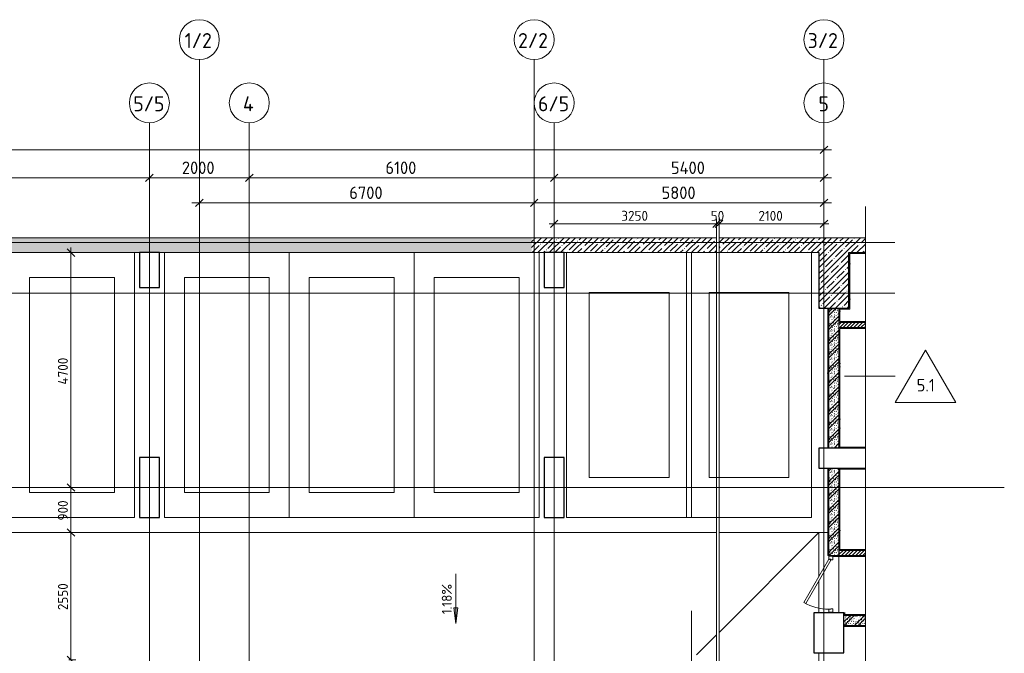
# Model space of a CAD drawing. Header units: millimetres. Extents: x -4136 to 63268, y -10605 to 130973.
# Tile 47 of 47: x 30405 to 50110, y 118292 to 130973. Entities that reach past the tile are written whole.
import ezdxf

# ---------------------------------------------------------------- set-up
doc = ezdxf.new("R2010")
doc.units = ezdxf.units.MM
doc.linetypes.add('4_ Штрихпунктир_ 10 х 2 мм', pattern=[14, 10, -2, 0, -2])
doc.linetypes.add('4_ Штрихпунктир_ 15 х 2 мм', pattern=[19, 15, -2, 0, -2])
for name, color, linetype, lineweight in [('A-ANNO-DIMS', 7, 'Continuous', 5), ('A-ANNO-DIMS-100', 7, 'Continuous', 5), ('A-DETL', 7, 'Continuous', 25), ('A-DETL-GENF', 7, 'Continuous', 13), ('A-DOOR', 7, 'Continuous', 13), ('A-DOOR-FRAM', 7, 'Continuous', 13), ('A-FLOR', 7, 'Continuous', 13), ('A-FLOR-IDEN', 7, 'Continuous', 5), ('A-GENM', 7, 'Continuous', 13), ('A-WALL', 7, 'Continuous', 13), ('A-WALL-PATT', 7, 'Continuous', 13), ('C-PRKG', 7, 'Continuous', 13), ('G-ANNO-DIMS', 7, 'Continuous', 5), ('I-WALL', 7, 'Continuous', 13), ('S-COLS', 7, 'Continuous', 25), ('S-GRID', 7, 'Continuous', 5), ('S-GRID-IDEN', 7, 'Continuous', 5)]:
    doc.layers.add(name, color=color, linetype=linetype, lineweight=lineweight)
doc.styles.add('GOST Common_1', font='GOST_Common.ttf', dxfattribs={"height": 300})
doc.styles.add('GOST Common_2', font='GOST_Common.ttf', dxfattribs={"height": 250})
doc.styles.add('GOST Common_3', font='GOST_Common.ttf', dxfattribs={"height": 200})
doc.dimstyles.new('2_5_мм', dxfattribs={"dimscale": 304.8, "dimtxt": 251.428749, "dimasz": 0.492126, "dimexe": 0.492126, "dimexo": 0.492126, "dimgap": 0, "dimtad": 1, "dimdec": 5, "dimrnd": 1e-05, "dimdsep": 46, "dimtxsty": 'GOST Common_2', "dimblk1": 'OBLIQUE', "dimblk2": 'OBLIQUE', "dimsah": 1, "dimcen": 0.09, "dimdle": 0.492126, "dimadec": 5, "dimazin": 2, "dimtfac": 1, "dimtdec": 4, "dimtix": 1, "dimtmove": 0, "dimatfit": 3, "dimfxl": 1, "dimtvp": 1, "dimtolj": 1, "dimtzin": 0, "dimarcsym": 2})
doc.dimstyles.new('2_мм', dxfattribs={"dimscale": 304.8, "dimtxt": 201.142999, "dimasz": 0.492126, "dimexe": 0.328084, "dimexo": 0.492126, "dimgap": 0, "dimtad": 1, "dimdec": 0, "dimdsep": 46, "dimtxsty": 'GOST Common_3', "dimblk1": 'OBLIQUE', "dimblk2": 'OBLIQUE', "dimsah": 1, "dimcen": 0.09, "dimdle": 0.328084, "dimadec": 5, "dimazin": 2, "dimtfac": 1, "dimtdec": 4, "dimtix": 1, "dimtmove": 0, "dimatfit": 3, "dimfxl": 1, "dimtvp": 1, "dimtolj": 1, "dimtzin": 0, "dimarcsym": 2})
pattern_1 = [(0, (0, 0), (203.2, 50.8), [3.353, -149.047, 3.353, -149.047, -812.8]), (0, (0, 0), (203.2, 50.8), [-304.8, 3.353, -301.447, 3.353, -149.047, -355.6]), (0, (0, 0), (203.2, 50.8), [-762, 3.353, -98.247, 3.353, -250.647]), (120, (76.2, 25.4), (-145.59409, 150.576362), [3.353, -149.047, 3.353, -149.047, -812.8]), (120, (76.2, 25.4), (-145.59409, 150.576362), [-304.8, 3.353, -301.447, 3.353, -149.047, -355.6]), (120, (76.2, 25.4), (-145.59409, 150.576362), [-762, 3.353, -98.247, 3.353, -250.647]), (240, (101.6, 127), (-57.60591, -201.376362), [3.353, -149.047, 3.353, -149.047, -812.8]), (240, (101.6, 127), (-57.60591, -201.376362), [-304.8, 3.353, -301.447, 3.353, -149.047, -355.6]), (240, (101.6, 127), (-57.60591, -201.376362), [-762, 3.353, -98.247, 3.353, -250.647])]
pattern_2 = [(135, (150.28, 188.64), (-282.8427, 3e-14), [5, -395]), (135, (174.9, 237.36), (-282.8427, 3e-14), [5, -395]), (135, (211.96, 236.53), (-282.8427, 3e-14), [5, -395]), (135, (114.96, 223.96), (-282.8427, 3e-14), [5, -395]), (135, (77.54, 223.96), (-282.8427, 3e-14), [5, -395]), (135, (57.44, 184.52), (-282.8427, 3e-14), [5, -395]), (135, (66.21, 142.9), (-282.8427, 3e-14), [5, -395]), (135, (107.33, 161), (-282.8427, 3e-14), [5, -395]), (135, (99.08, 130.94), (-282.8427, 3e-14), [5, -395]), (135, (22.6, 136.46), (-282.8427, 3e-14), [5, -395]), (135, (21.16, 168.08), (-282.8427, 3e-14), [5, -395]), (135, (46.13, 96.12), (-282.8427, 3e-14), [5, -395]), (135, (3.54, 74.6), (-282.8427, 3e-14), [5, -395]), (135, (40.3, 47.56), (-282.8427, 3e-14), [5, -395]), (135, (39.77, 18.47), (-282.8427, 3e-14), [5, -395]), (135, (76.94, 37.28), (-282.8427, 3e-14), [5, -395]), (135, (114.18, 62.4), (-282.8427, 3e-14), [5, -395]), (135, (139.87, 90.2), (-282.8427, 3e-14), [5, -395]), (135, (141.44, 15.82), (-282.8427, 3e-14), [5, -395]), (135, (188.69, 26.73), (-282.8427, 3e-14), [5, -395]), (135, (176.14, 51.36), (-282.8427, 3e-14), [5, -395]), (135, (177.03, 0), (-282.8427, 3e-14), [5, -395]), (135, (276.61, 8.22), (-282.8427, 3e-14), [5, -395]), (135, (271.19, 31.72), (-282.8427, 3e-14), [5, -395]), (135, (268.29, 119.65), (-282.8427, 3e-14), [5, -395]), (135, (237.92, 101.95), (-282.8427, 3e-14), [5, -395]), (135, (237.92, 158.27), (-282.8427, 3e-14), [5, -395]), (135, (260.4, 204.35), (-282.8427, 3e-14), [5, -395]), (135, (275.54, 235.4), (-282.8427, 3e-14), [5, -395]), (135, (117.62, 268.96), (-282.8427, 3e-14), [5, -395]), (135, (203.62, 273.83), (-282.8427, 3e-14), [5, -395]), (135, (47.24, 279.3), (-282.8427, 3e-14), [5, -395]), (135, (23.2, 266.16), (-282.8427, 3e-14), [5, -395]), (135, (42.78, 232.52), (-282.8427, 3e-14), [5, -395]), (135, (177.76, 90.57), (-282.8427, 3e-14), [5, -395]), (135, (181.12, 121.8), (-282.8427, 3e-14), [5, -395]), (135, (206.73, 172.06), (-282.8427, 3e-14), [5, -395]), (135, (143.14, 136.62), (-282.8427, 3e-14), [5, -395]), (135, (211.51, 131.86), (-282.8427, 3e-14), [5, -395]), (135, (81.47, 95.1), (-282.8427, 3e-14), [5, -395]), (135, (235.13, 60.46), (-282.8427, 3e-14), [5, -395]), (135, (242.24, 4.89), (-282.8427, 3e-14), [5, -395]), (45, (0, 106.07), (-282.8427, 0), []), (45, (106.07, 0), (-282.8427, 0), []), (45, (176.78, 0), (-282.8427, 0), []), (45, (0, 176.78), (-282.8427, 0), [])]
pattern_3 = [(45, (0, 0), (-35.355339, 35.355339), [])]
pattern_4 = [(45, (0, 0), (-114.04925, 114.04925), []), (45, (114.05, 0), (-114.04925, 114.04925), [201.612, -40.322, 3.353, -36.97])]

# ---------------------------------------------------------------- blocks, each defined once
blk = doc.blocks.new('Наметкина 10_РД_АР_П_Отделка_R21_rvt-1--02_Подвал_МП_часть А')
at = {"layer": 'A-WALL-PATT', "lineweight": 5}
h = blk.add_hatch(dxfattribs=at)
h.set_pattern_fill('FP_16', color=256, style=0, pattern_type=2)
h.set_pattern_definition(pattern_1)
h.paths.add_polyline_path([(47332, 126290), (47332, 126310), (47000, 126310), (47000, 126290), (47020, 126290)])
h = blk.add_hatch(dxfattribs=at)
h.set_pattern_fill('FP_16', color=256, style=0, pattern_type=2)
h.set_pattern_definition(pattern_1)
h.paths.add_polyline_path([(47020, 125180), (47020, 126290), (47000, 126290), (47000, 125180)])
h = blk.add_hatch(dxfattribs=at)
h.set_pattern_fill('FP_16', color=256, style=0, pattern_type=2)
h.set_pattern_definition(pattern_1)
h.paths.add_polyline_path([(46600, 122400), (46600, 125200), (46580, 125200), (46580, 122400)])
h = blk.add_hatch(dxfattribs=at)
h.set_pattern_fill('FP_16', color=256, style=0, pattern_type=2)
h.set_pattern_definition(pattern_1)
h.paths.add_polyline_path([(47000, 125180), (47000, 125200), (46800, 125200), (46800, 125180)])
h = blk.add_hatch(dxfattribs=at)
h.set_pattern_fill('FP_16', color=256, style=0, pattern_type=2)
h.set_pattern_definition(pattern_1)
h.paths.add_polyline_path([(46820, 124930), (46820, 125180), (46800, 125180), (46800, 124930)])
h = blk.add_hatch(dxfattribs=at)
h.set_pattern_fill('FP_16', color=256, style=0, pattern_type=2)
h.set_pattern_definition(pattern_1)
h.paths.add_polyline_path([(47332, 124910), (47332, 124930), (46800, 124930), (46800, 124910)])
h = blk.add_hatch(dxfattribs=at)
h.set_pattern_fill('FP_16', color=256, style=0, pattern_type=2)
h.set_pattern_definition(pattern_1)
h.paths.add_polyline_path([(46800, 122420), (46820, 122420), (46820, 124810), (46800, 124810), (46800, 124691)])
h = blk.add_hatch(dxfattribs=at)
h.set_pattern_fill('FP_16', color=256, style=0, pattern_type=2)
h.set_pattern_definition(pattern_1)
h.paths.add_polyline_path([(47332, 124790), (47332, 124810), (46820, 124810), (46820, 124790)])
h = blk.add_hatch(dxfattribs=at)
h.set_pattern_fill('FP_16', color=256, style=0, pattern_type=2)
h.set_pattern_definition(pattern_1)
h.paths.add_polyline_path([(47332, 122400), (47332, 122420), (46810, 122420), (46810, 122400)])
h = blk.add_hatch(dxfattribs=at)
h.set_pattern_fill('FP_16', color=256, style=0, pattern_type=2)
h.set_pattern_definition(pattern_1)
h.paths.add_polyline_path([(46600, 120250), (46600, 122000), (46580, 122000), (46580, 120250)])
h = blk.add_hatch(dxfattribs=at)
h.set_pattern_fill('FP_16', color=256, style=0, pattern_type=2)
h.set_pattern_definition(pattern_1)
h.paths.add_polyline_path([(47332, 121980), (47332, 122000), (46800, 122000), (46800, 121980)])
h = blk.add_hatch(dxfattribs=at)
h.set_pattern_fill('FP_16', color=256, style=0, pattern_type=2)
h.set_pattern_definition(pattern_1)
h.paths.add_polyline_path([(46820, 120380), (46820, 121980), (46800, 121980), (46800, 120380)])
h = blk.add_hatch(dxfattribs=at)
h.set_pattern_fill('FP_16', color=256, style=0, pattern_type=2)
h.set_pattern_definition(pattern_1)
h.paths.add_polyline_path([(47332, 120230), (47332, 120250), (46680, 120250), (46680, 120230)])
h = blk.add_hatch(dxfattribs=at)
h.set_pattern_fill('FP_16', color=256, style=0, pattern_type=2)
h.set_pattern_definition(pattern_1)
h.paths.add_polyline_path([(47332, 120350), (47332, 120370), (46820, 120370), (46820, 120350)])
h = blk.add_hatch(dxfattribs=at)
h.set_pattern_fill('FP_16', color=256, style=0, pattern_type=2)
h.set_pattern_definition(pattern_1)
h.paths.add_polyline_path([(46920, 119050), (46920, 119100), (46900, 119100), (46900, 119050)])
h = blk.add_hatch(dxfattribs=at)
h.set_pattern_fill('FP_16', color=256, style=0, pattern_type=2)
h.set_pattern_definition(pattern_1)
h.paths.add_polyline_path([(47332, 119050), (47332, 119070), (46900, 119070), (46900, 119050)])
h = blk.add_hatch(dxfattribs=at)
h.set_pattern_fill('FP_16', color=256, style=0, pattern_type=2)
h.set_pattern_definition(pattern_1)
h.paths.add_polyline_path([(46900, 118830), (47332, 118830), (47332, 118850), (46900, 118850)])
at = {"layer": 'A-WALL'}
for p, q in [((47332, 126310), (47000, 126310)), ((47000, 126310), (47000, 126290)), ((47000, 126290), (47000, 125200)), ((47020, 126290), (47332, 126290)), ((47020, 125180), (47020, 126290)), ((46580, 125200), (46580, 122400)), ((46600, 125200), (46580, 125200)), ((46600, 122400), (46600, 125200)), ((47000, 125200), (46800, 125200)), ((46800, 125200), (46800, 125180)), ((46800, 125180), (46800, 124930)), ((46820, 125180), (46800, 125180)), ((46800, 125180), (47000, 125180)), ((46820, 124930), (46820, 125180)), ((47000, 125180), (47020, 125180)), ((46800, 124930), (46800, 124910)), ((46800, 124910), (47332, 124910)), ((46800, 124810), (46800, 122420)), ((46820, 124810), (46800, 124810)), ((47332, 124930), (46820, 124930)), ((47332, 124810), (46820, 124810)), ((46820, 122420), (46820, 124790)), ((46820, 124790), (47332, 124790)), ((46580, 122400), (46600, 122400)), ((46800, 122420), (46820, 122420)), ((47332, 122420), (46810, 122420)), ((46810, 122420), (46810, 122400)), ((46810, 122400), (47332, 122400)), ((46580, 122000), (46580, 120250)), ((46600, 122000), (46580, 122000)), ((46600, 120250), (46600, 122000)), ((47332, 122000), (46800, 122000)), ((46800, 122000), (46800, 121980)), ((46800, 121980), (46800, 120380)), ((46820, 121980), (46800, 121980)), ((46800, 121980), (47332, 121980)), ((46820, 120380), (46820, 121980)), ((46580, 120250), (46600, 120250)), ((47332, 120250), (46680, 120250)), ((46680, 120250), (46680, 120235)), ((46680, 120230), (47332, 120230)), ((46800, 120380), (46820, 120380)), ((46800, 120380), (46800, 120360)), ((46820, 120380), (46800, 120380)), ((46800, 120360), (46820, 120360)), ((46820, 120370), (46820, 120380)), ((47332, 120370), (46820, 120370)), ((46820, 120360), (46820, 120350)), ((46820, 120350), (47332, 120350)), ((46900, 119100), (46900, 119050)), ((46920, 119100), (46900, 119100)), ((47332, 119070), (46900, 119070)), ((46900, 119070), (46900, 119050)), ((46900, 119050), (47332, 119050)), ((46900, 119050), (46920, 119050)), ((46920, 119050), (46920, 119100)), ((47332, 118850), (46900, 118850)), ((46900, 118850), (46900, 118830)), ((46900, 118830), (47332, 118830))]:
    blk.add_line(p, q, dxfattribs=at)
at = {"layer": 'A-WALL', "lineweight": 25}
blk.add_line((46820, 120370), (46820, 120360), dxfattribs=at)
blk = doc.blocks.new('АР_Дверь однопольная - 1150х2100h_кл_ коридор-4810408--02_Подвал_МП_часть А')
at = {"layer": 'A-DOOR'}
for p, q in [((-366, 600), (-386, 565)), ((500, 100), (-366, 600)), ((-386, 565), (480, 65)), ((480, 65), (500, 100))]:
    blk.add_line(p, q, dxfattribs=at)
at = {"layer": 'A-DOOR', "lineweight": 5}
blk.add_arc((500, 100), 1000, 150, 180, dxfattribs=at)
at = {"layer": 'A-DOOR-FRAM'}
for p, q in [((-560, 100), (-575, 100)), ((-560, 20), (-575, 20)), ((-500, 100), (-560, 100)), ((-560, 100), (-560, 20)), ((-560, 20), (-490, 20)), ((-500, 60), (-500, 100)), ((-490, 60), (-500, 60)), ((-490, 20), (-490, 60)), ((500, 60), (490, 60)), ((490, 60), (490, 20)), ((490, 20), (560, 20)), ((560, 100), (500, 100)), ((500, 100), (500, 60)), ((560, 20), (560, 100)), ((560, 100), (575, 100)), ((560, 20), (575, 20))]:
    blk.add_line(p, q, dxfattribs=at)
blk = doc.blocks.new('АР_Машиноместо - 5300x2500_С-V22--02_Подвал_МП_часть А')
at = {"layer": 'C-PRKG'}
for p, q in [((0, 0), (0, 5300)), ((2500, 0), (2500, 5300)), ((400, 4800), (2100, 4800)), ((400, 500), (400, 4800)), ((2100, 500), (2100, 4800)), ((400, 500), (2100, 500)), ((2500, 0), (0, 0))]:
    blk.add_line(p, q, dxfattribs=at)
blk = doc.blocks.new('АР_Машиноместо - 5300x2500_С-V25--02_Подвал_МП_часть А')
at = {"layer": 'C-PRKG'}
for p, q in [((2500, 0), (0, 0)), ((0, 0), (0, -5300)), ((2500, 0), (2500, -5300)), ((400, -500), (400, -4800)), ((400, -500), (2100, -500)), ((2100, -500), (2100, -4800)), ((400, -4800), (2100, -4800))]:
    blk.add_line(p, q, dxfattribs=at)
blk = doc.blocks.new('АР_Машиноместо - 4900x2400_М__5300х2500_-V23--02_Подвал_МП_часть А')
at = {"layer": 'C-PRKG'}
for p, q in [((0, 0), (0, 5300)), ((2500, 0), (2500, 5300)), ((450, 4500), (2050, 4500)), ((450, 800), (450, 4500)), ((2050, 800), (2050, 4500)), ((450, 800), (2050, 800)), ((2500, 0), (0, 0))]:
    blk.add_line(p, q, dxfattribs=at)
blk = doc.blocks.new('АР_Машиноместо - 4900x2400_М__5300х2500_-V26--02_Подвал_МП_часть А')
at = {"layer": 'C-PRKG'}
for p, q in [((2500, 0), (0, 0)), ((0, 0), (0, -5300)), ((2500, 0), (2500, -5300)), ((450, -800), (450, -4500)), ((450, -800), (2050, -800)), ((2050, -800), (2050, -4500)), ((450, -4500), (2050, -4500)), ((1900, -5300), (1850, -5300))]:
    blk.add_line(p, q, dxfattribs=at)
blk = doc.blocks.new('АР-Заполнение деф_ шва - Д_ш_-4425143--02_Подвал_МП_часть А')
at = {"layer": 'A-GENM'}
for p, q in [((0, 25), (24910, 25)), ((0, -25), (24910, -25))]:
    blk.add_line(p, q, dxfattribs=at)
blk = doc.blocks.new('Линия разрыва - М 1_100-2416083--02_Подвал_МП_часть А')
at = {"layer": 'A-DETL-GENF', "lineweight": 5}
for p, q in [((14420, -200), (14520, 200)), ((14520, 200), (14570, 0)), ((-50, 0), (-200, 0)), ((-50, 0), (14370, 0)), ((14370, 0), (14420, -200)), ((14570, 0), (28780, 0))]:
    blk.add_line(p, q, dxfattribs=at)
blk = doc.blocks.new('Ось сетки - 8_0 мм-31302--02_Подвал_МП_часть А')
at = {"layer": 'S-GRID-IDEN'}
blk.add_circle((0, 0), 4, dxfattribs=at)
blk = doc.blocks.new('DIMBLOCK65--02_Подвал_МП_часть А')
at = {"layer": 'A-ANNO-DIMS-100'}
for p, q in [((26800, 127764), (26800, 127958)), ((33000, 127764), (33000, 127958)), ((26800, 127808), (33000, 127808)), ((26800, 127808), (26800, 127764)), ((33000, 127808), (33000, 127764))]:
    blk.add_line(p, q, dxfattribs=at)
at = {"layer": 'A-ANNO-DIMS-100', "lineweight": 25}
for p, q in [((26800, 127808), (26725, 127733)), ((26800, 127808), (26875, 127883)), ((33000, 127808), (32925, 127733)), ((33000, 127808), (33075, 127883))]:
    blk.add_line(p, q, dxfattribs=at)
at = {"layer": 'A-ANNO-DIMS-100', "color": 0, "insert": (29551, 128134), "char_height": 250, "width": 838.66, "attachment_point": 1, "line_spacing_factor": 1.022761, "style": 'GOST Common_2'}
blk.add_mtext('6200', dxfattribs=at)
blk = doc.blocks.new('_Oblique')
at = {"color": 0, "linetype": 'ByBlock', "lineweight": -2}
blk.add_line((-0.5, -0.5), (0.5, 0.5), dxfattribs=at)
blk = doc.blocks.new('DIMBLOCK66--02_Подвал_МП_часть А')
at = {"layer": 'A-ANNO-DIMS-100'}
for p, q in [((33000, 127764), (33000, 127958)), ((35000, 127764), (35000, 127958)), ((33000, 127808), (35000, 127808)), ((33000, 127808), (33000, 127764)), ((35000, 127808), (35000, 127764))]:
    blk.add_line(p, q, dxfattribs=at)
at = {"layer": 'A-ANNO-DIMS-100', "lineweight": 25}
for p, q in [((33000, 127808), (32925, 127733)), ((33000, 127808), (33075, 127883)), ((35000, 127808), (34925, 127733)), ((35000, 127808), (35075, 127883))]:
    blk.add_line(p, q, dxfattribs=at)
at = {"layer": 'A-ANNO-DIMS-100', "color": 0, "insert": (33651, 128134), "char_height": 250, "width": 838.66, "attachment_point": 1, "line_spacing_factor": 1.022761, "style": 'GOST Common_2'}
blk.add_mtext('2000', dxfattribs=at)
blk = doc.blocks.new('DIMBLOCK67--02_Подвал_МП_часть А')
at = {"layer": 'A-ANNO-DIMS-100'}
for p, q in [((35000, 127764), (35000, 127958)), ((41100, 127764), (41100, 127958)), ((35000, 127808), (41100, 127808)), ((35000, 127808), (35000, 127764)), ((41100, 127808), (41100, 127764))]:
    blk.add_line(p, q, dxfattribs=at)
at = {"layer": 'A-ANNO-DIMS-100', "lineweight": 25}
for p, q in [((35000, 127808), (34925, 127733)), ((35000, 127808), (35075, 127883)), ((41100, 127808), (41025, 127733)), ((41100, 127808), (41175, 127883))]:
    blk.add_line(p, q, dxfattribs=at)
at = {"layer": 'A-ANNO-DIMS-100', "color": 0, "insert": (37724, 128134), "char_height": 250, "width": 782.41, "attachment_point": 1, "line_spacing_factor": 1.022761, "style": 'GOST Common_2'}
blk.add_mtext('6100', dxfattribs=at)
blk = doc.blocks.new('DIMBLOCK68--02_Подвал_МП_часть А')
at = {"layer": 'A-ANNO-DIMS-100'}
for p, q in [((41100, 127764), (41100, 127958)), ((46500, 127764), (46500, 127958)), ((41100, 127808), (46650, 127808)), ((41100, 127808), (41100, 127764)), ((46500, 127808), (46500, 127764))]:
    blk.add_line(p, q, dxfattribs=at)
at = {"layer": 'A-ANNO-DIMS-100', "lineweight": 25}
for p, q in [((41100, 127808), (41025, 127733)), ((41100, 127808), (41175, 127883)), ((46500, 127808), (46425, 127733)), ((46500, 127808), (46575, 127883))]:
    blk.add_line(p, q, dxfattribs=at)
at = {"layer": 'A-ANNO-DIMS-100', "color": 0, "insert": (43438, 128134), "char_height": 250, "width": 869.35, "attachment_point": 1, "line_spacing_factor": 1.022761, "style": 'GOST Common_2'}
blk.add_mtext('5400', dxfattribs=at)
blk = doc.blocks.new('DIMBLOCK69--02_Подвал_МП_часть А')
at = {"layer": 'A-ANNO-DIMS-100'}
for p, q in [((46500, 128324), (46500, 128518)), ((250, 128368), (46650, 128368)), ((400, 128422), (400, 128218)), ((400, 128368), (400, 128422)), ((46500, 128368), (46500, 128324))]:
    blk.add_line(p, q, dxfattribs=at)
at = {"layer": 'A-ANNO-DIMS-100', "lineweight": 25}
for p, q in [((400, 128368), (325, 128293)), ((400, 128368), (475, 128443)), ((46500, 128368), (46425, 128293)), ((46500, 128368), (46575, 128443))]:
    blk.add_line(p, q, dxfattribs=at)
at = {"layer": 'A-ANNO-DIMS-100', "color": 0, "insert": (23024, 128694), "char_height": 250, "width": 1022.76, "attachment_point": 1, "line_spacing_factor": 1.022761, "style": 'GOST Common_2'}
blk.add_mtext('46100', dxfattribs=at)
blk = doc.blocks.new('DIMBLOCK110--02_Подвал_МП_часть А')
at = {"layer": 'A-ANNO-DIMS-100'}
for p, q in [((33850, 127308), (40700, 127308)), ((34000, 127264), (34000, 127458)), ((34000, 127308), (34000, 127264)), ((40700, 127264), (40700, 127458)), ((40700, 127308), (40700, 127264))]:
    blk.add_line(p, q, dxfattribs=at)
at = {"layer": 'A-ANNO-DIMS-100', "lineweight": 25}
for p, q in [((34000, 127308), (33925, 127233)), ((34000, 127308), (34075, 127383)), ((40700, 127308), (40625, 127233)), ((40700, 127308), (40775, 127383))]:
    blk.add_line(p, q, dxfattribs=at)
at = {"layer": 'A-ANNO-DIMS-100', "color": 0, "insert": (37001, 127634), "char_height": 250, "width": 838.66, "attachment_point": 1, "line_spacing_factor": 1.022761, "style": 'GOST Common_2'}
blk.add_mtext('6700', dxfattribs=at)
blk = doc.blocks.new('DIMBLOCK111--02_Подвал_МП_часть А')
at = {"layer": 'A-ANNO-DIMS-100', "lineweight": 25}
for p, q in [((40700, 127308), (40625, 127233)), ((40700, 127308), (40775, 127383)), ((46500, 127308), (46425, 127233)), ((46500, 127308), (46575, 127383))]:
    blk.add_line(p, q, dxfattribs=at)
at = {"layer": 'A-ANNO-DIMS-100'}
for p, q in [((40700, 127264), (40700, 127458)), ((40700, 127308), (46650, 127308)), ((40700, 127308), (40700, 127264)), ((46500, 127264), (46500, 127458)), ((46500, 127308), (46500, 127264))]:
    blk.add_line(p, q, dxfattribs=at)
at = {"layer": 'A-ANNO-DIMS-100', "color": 0, "insert": (43251, 127634), "char_height": 250, "width": 838.66, "attachment_point": 1, "line_spacing_factor": 1.022761, "style": 'GOST Common_2'}
blk.add_mtext('5800', dxfattribs=at)
blk = doc.blocks.new('DIMBLOCK134--02_Подвал_МП_часть А')
at = {"layer": 'A-ANNO-DIMS-100', "lineweight": 25}
for p, q in [((31430, 126310), (31355, 126385)), ((31430, 126310), (31505, 126235)), ((31430, 121610), (31355, 121685)), ((31430, 121610), (31505, 121535))]:
    blk.add_line(p, q, dxfattribs=at)
at = {"layer": 'A-ANNO-DIMS-100'}
for p, q in [((31430, 126410), (31430, 121610)), ((31386, 126310), (31530, 126310)), ((31430, 126310), (31386, 126310)), ((31386, 121610), (31530, 121610)), ((31430, 121610), (31386, 121610))]:
    blk.add_line(p, q, dxfattribs=at)
at = {"layer": 'A-ANNO-DIMS-100', "color": 0, "insert": (31169, 123670), "char_height": 200, "width": 695.48, "attachment_point": 1, "rotation": 90, "line_spacing_factor": 1.022761, "style": 'GOST Common_3'}
blk.add_mtext('4700', dxfattribs=at)
blk = doc.blocks.new('DIMBLOCK135--02_Подвал_МП_часть А')
at = {"layer": 'A-ANNO-DIMS-100', "lineweight": 25}
for p, q in [((31430, 121610), (31355, 121685)), ((31430, 121610), (31505, 121535)), ((31430, 120710), (31355, 120785)), ((31430, 120710), (31505, 120635))]:
    blk.add_line(p, q, dxfattribs=at)
at = {"layer": 'A-ANNO-DIMS-100'}
for p, q in [((31386, 121610), (31530, 121610)), ((31430, 121610), (31386, 121610)), ((31430, 121610), (31430, 120710)), ((31386, 120710), (31530, 120710)), ((31430, 120710), (31386, 120710))]:
    blk.add_line(p, q, dxfattribs=at)
at = {"layer": 'A-ANNO-DIMS-100', "color": 0, "insert": (31169, 120950), "char_height": 200, "width": 503.2, "attachment_point": 1, "rotation": 90, "line_spacing_factor": 1.022761, "style": 'GOST Common_3'}
blk.add_mtext('900', dxfattribs=at)
blk = doc.blocks.new('DIMBLOCK136--02_Подвал_МП_часть А')
at = {"layer": 'A-ANNO-DIMS-100', "lineweight": 25}
for p, q in [((31430, 120710), (31355, 120785)), ((31430, 120710), (31505, 120635)), ((31430, 118160), (31355, 118235)), ((31430, 118160), (31505, 118085))]:
    blk.add_line(p, q, dxfattribs=at)
at = {"layer": 'A-ANNO-DIMS-100'}
for p, q in [((31386, 120710), (31530, 120710)), ((31430, 120710), (31386, 120710)), ((31430, 120710), (31430, 118160)), ((31386, 118160), (31530, 118160)), ((31430, 118160), (31386, 118160))]:
    blk.add_line(p, q, dxfattribs=at)
at = {"layer": 'A-ANNO-DIMS-100', "color": 0, "insert": (31169, 119155), "char_height": 200, "width": 670.93, "attachment_point": 1, "rotation": 90, "line_spacing_factor": 1.022761, "style": 'GOST Common_3'}
blk.add_mtext('2550', dxfattribs=at)
blk = doc.blocks.new('DIMBLOCK195--02_Подвал_МП_часть А')
at = {"layer": 'A-ANNO-DIMS-100'}
for p, q in [((41100, 126860), (41100, 126986)), ((44350, 126460), (44350, 126986)), ((41000, 126886), (44350, 126886)), ((41100, 126886), (41100, 126860)), ((44350, 126886), (44350, 126460))]:
    blk.add_line(p, q, dxfattribs=at)
at = {"layer": 'A-ANNO-DIMS-100', "lineweight": 25}
for p, q in [((41100, 126886), (41175, 126961)), ((44350, 126886), (44425, 126961)), ((41100, 126886), (41025, 126811)), ((44350, 126886), (44275, 126811))]:
    blk.add_line(p, q, dxfattribs=at)
at = {"layer": 'A-ANNO-DIMS-100', "color": 0, "insert": (42445, 127147), "char_height": 200, "width": 670.93, "attachment_point": 1, "line_spacing_factor": 1.022761, "style": 'GOST Common_3'}
blk.add_mtext('3250', dxfattribs=at)
blk = doc.blocks.new('DIMBLOCK196--02_Подвал_МП_часть А')
at = {"layer": 'A-ANNO-DIMS-100'}
for p, q in [((44350, 126460), (44350, 126986)), ((44400, 126460), (44400, 126986)), ((44350, 126886), (44400, 126886)), ((44350, 126886), (44350, 126460)), ((44400, 126886), (44400, 126460))]:
    blk.add_line(p, q, dxfattribs=at)
at = {"layer": 'A-ANNO-DIMS-100', "lineweight": 25}
for p, q in [((44350, 126886), (44425, 126961)), ((44400, 126886), (44475, 126961)), ((44350, 126886), (44275, 126811)), ((44400, 126886), (44325, 126811))]:
    blk.add_line(p, q, dxfattribs=at)
at = {"layer": 'A-ANNO-DIMS-100', "color": 0, "insert": (44235, 127147), "char_height": 200, "width": 335.47, "attachment_point": 1, "line_spacing_factor": 1.022761, "style": 'GOST Common_3'}
blk.add_mtext('50', dxfattribs=at)
blk = doc.blocks.new('DIMBLOCK197--02_Подвал_МП_часть А')
at = {"layer": 'A-ANNO-DIMS-100'}
for p, q in [((44400, 126460), (44400, 126986)), ((46500, 126842), (46500, 126986)), ((44400, 126886), (46600, 126886)), ((44400, 126886), (44400, 126460)), ((46500, 126886), (46500, 126842))]:
    blk.add_line(p, q, dxfattribs=at)
at = {"layer": 'A-ANNO-DIMS-100', "lineweight": 25}
for p, q in [((44400, 126886), (44475, 126961)), ((46500, 126886), (46575, 126961)), ((44400, 126886), (44325, 126811)), ((46500, 126886), (46425, 126811))]:
    blk.add_line(p, q, dxfattribs=at)
at = {"layer": 'A-ANNO-DIMS-100', "color": 0, "insert": (45189, 127147), "char_height": 200, "width": 625.93, "attachment_point": 1, "line_spacing_factor": 1.022761, "style": 'GOST Common_3'}
blk.add_mtext('2100', dxfattribs=at)
blk = doc.blocks.new('Марка полов - Марка полов-4106608--02_Подвал_МП_часть А')
at = {"layer": 'A-FLOR-IDEN'}
for p, q in [((0, 7), (-6.06, -3.5)), ((6.06, -3.5), (0, 7)), ((-6.06, -3.5), (6.06, -3.5))]:
    blk.add_line(p, q, dxfattribs=at)

msp = doc.modelspace()

# ---------------------------------------------------------------- hatches: boundary and pattern name
at = {"layer": 'A-WALL-PATT', "lineweight": 5}
h = msp.add_hatch(dxfattribs=at)
h.set_pattern_fill('FP_3', color=256, style=0, pattern_type=2)
h.set_pattern_definition(pattern_4)
h.paths.add_polyline_path([(40650, 126310), (40650, 126610), (700, 126610), (700, 126310), (33788.219148, 126310)])
h = msp.add_hatch(dxfattribs=at)
h.set_pattern_fill('FP_3', color=256, style=0, pattern_type=2)
h.set_pattern_definition(pattern_4)
h.paths.add_polyline_path([(44350, 126310), (44350, 126610), (40650, 126610), (40650, 126310), (44110.344857, 126310)])
h = msp.add_hatch(dxfattribs=at)
h.set_pattern_fill('FP_3', color=256, style=0, pattern_type=2)
h.set_pattern_definition(pattern_4)
h.paths.add_polyline_path([(46400, 126310), (46400, 126610), (44400, 126610), (44400, 126310)])
h = msp.add_hatch(dxfattribs=at)
h.set_pattern_fill('FP_3', color=256, style=0, pattern_type=2)
h.set_pattern_definition(pattern_4)
h.paths.add_polyline_path([(46400, 126310), (47331.984854, 126310), (47331.984854, 126610), (46400, 126610)])
h = msp.add_hatch(dxfattribs=at)
h.set_pattern_fill('FP_1', color=256, style=0, pattern_type=2)
h.set_pattern_definition(pattern_2)
h.paths.add_polyline_path([(46800, 122400), (46800, 125200), (46600, 125200), (46600, 122400)])
h = msp.add_hatch(dxfattribs=at)
h.set_pattern_fill('FP_2', color=256, style=0, pattern_type=2)
h.set_pattern_definition(pattern_3)
h.paths.add_polyline_path([(46800, 124810), (47331.984854, 124810), (47331.984854, 124910), (46800, 124910)])
h = msp.add_hatch(dxfattribs=at)
h.set_pattern_fill('FP_1', color=256, style=0, pattern_type=2)
h.set_pattern_definition(pattern_2)
h.paths.add_polyline_path([(46800, 120250), (46800, 122000), (46600, 122000), (46600, 120250)])
h = msp.add_hatch(dxfattribs=at)
h.set_pattern_fill('FP_2', color=256, style=0, pattern_type=2)
h.set_pattern_definition(pattern_3)
h.paths.add_polyline_path([(46800, 120250), (47331.984854, 120250), (47331.984854, 120350), (46800, 120350)])
h = msp.add_hatch(dxfattribs=at)
h.set_pattern_fill('FP_1', color=256, style=0, pattern_type=2)
h.set_pattern_definition(pattern_2)
h.paths.add_polyline_path([(46900, 118850), (47331.984854, 118850), (47331.984854, 119050), (46900, 119050)])
at = {"layer": 'G-ANNO-DIMS'}
msp.add_hatch(color=256, dxfattribs=at).paths.add_polyline_path([(39133.971581, 118885.345247), (39175.771248, 119202.845247), (39092.171913, 119202.845247)])
at = {"layer": 'S-COLS', "lineweight": 5}
h = msp.add_hatch(dxfattribs=at)
h.set_pattern_fill('FP_3', color=256, style=0, pattern_type=2)
h.set_pattern_definition(pattern_4)
h.paths.add_polyline_path([(47000, 125200), (47000, 126310), (46400, 126310), (46400, 125200)])

# ---------------------------------------------------------------- linework, layer by layer
at = {"layer": 'A-DETL', "linetype": '4_ Штрихпунктир_ 15 х 2 мм', "lineweight": 5}
msp.add_line((43850, 101100), (43850, 119140), dxfattribs=at)
at = {"layer": 'A-FLOR'}
for p, q in [((44350, 126310), (44350, 101450)), ((44400, 101400), (44400, 126310)), ((700, 120710), (44350, 120710)), ((44400, 118710), (46400, 120710)), ((44400, 120710), (46580, 120710)), ((46400, 120710), (46400, 119828.589838)), ((46800, 120230), (46800, 119100)), ((46400, 119748.589838), (46400, 119100)), ((43950, 118260), (44350, 118660)), ((46400, 118300), (46400, 115700))]:
    msp.add_line(p, q, dxfattribs=at)
at = {"layer": 'A-FLOR-IDEN'}
for p, q in [((46910.933847, 123835.05365), (47698.959271, 123835.05365)), ((47698.959271, 123835.05365), (47926.274297, 123835.05365))]:
    msp.add_line(p, q, dxfattribs=at)
at = {"layer": 'A-WALL'}
for p, q in [((44350, 126610), (300, 126610)), ((44350, 126310), (44350, 126610)), ((47331.984854, 126610), (44400, 126610)), ((44400, 126610), (44400, 126310)), ((700, 126310), (40650, 126310)), ((40650, 126310), (44350, 126310)), ((44400, 126310), (46400, 126310)), ((47000, 126310), (47331.984854, 126310))]:
    msp.add_line(p, q, dxfattribs=at)
at = {"layer": 'A-WALL', "lineweight": 25}
msp.add_line((46800, 120350), (46800, 120250), dxfattribs=at)
at = {"layer": 'G-ANNO-DIMS'}
for p, q in [((39133.971581, 119885.345247), (39133.971581, 118885.345247)), ((39175.771248, 119202.845247), (39092.171913, 119202.845247)), ((39092.171913, 119202.845247), (39133.971581, 118885.345247)), ((39133.971581, 118885.345247), (39175.771248, 119202.845247))]:
    msp.add_line(p, q, dxfattribs=at)
at = {"layer": 'I-WALL'}
for p, q in [((46600, 125200), (46600, 122400)), ((46800, 125200), (46600, 125200)), ((46800, 122400), (46800, 125200)), ((47331.984854, 124910), (46800, 124910)), ((46800, 124810), (47331.984854, 124810)), ((46600, 122400), (46800, 122400)), ((46600, 122000), (46600, 120250)), ((46800, 122000), (46600, 122000)), ((46800, 120350), (46800, 122000)), ((46600, 120250), (46800, 120250)), ((47331.984854, 120350), (46800, 120350)), ((46800, 120250), (47331.984854, 120250)), ((47331.984854, 119050), (46900, 119050)), ((46900, 119050), (46900, 118850)), ((46900, 118850), (47331.984854, 118850))]:
    msp.add_line(p, q, dxfattribs=at)
at = {"layer": 'S-COLS'}
for p, q in [((33200, 126310), (32800, 126310)), ((32800, 126310), (32800, 125610)), ((33200, 125610), (33200, 126310)), ((41300, 126310), (40900, 126310)), ((40900, 126310), (40900, 125610)), ((41300, 125610), (41300, 126310)), ((46400, 126310), (46400, 125200)), ((47000, 125200), (47000, 126310)), ((32800, 125610), (33200, 125610)), ((40900, 125610), (41300, 125610)), ((46400, 125200), (47000, 125200)), ((47331.984854, 122400), (46400, 122400)), ((46400, 122400), (46400, 122000)), ((33200, 122210), (32800, 122210)), ((32800, 122210), (32800, 121010)), ((33200, 121010), (33200, 122210)), ((41300, 122210), (40900, 122210)), ((40900, 122210), (40900, 121010)), ((41300, 121010), (41300, 122210)), ((46400, 122000), (47331.984854, 122000)), ((32800, 121010), (33200, 121010)), ((40900, 121010), (41300, 121010)), ((46300, 119100), (46300, 118300)), ((46900, 119100), (46300, 119100)), ((46900, 118300), (46900, 119100)), ((46300, 118300), (46900, 118300))]:
    msp.add_line(p, q, dxfattribs=at)
at = {"layer": 'S-GRID', "linetype": '4_ Штрихпунктир_ 10 х 2 мм'}
for p, q in [((34000, 80104.964717), (34000, 130172.500019)), ((40700, 96149.381696), (40700, 130172.500019)), ((46500, 96149.381696), (46500, 130172.500019)), ((33000, 103519.533888), (33000, 128906.889941)), ((35000, 30441.966891), (35000, 128906.889941)), ((41100, 103519.533888), (41100, 128906.889941)), ((46500, 96149.381696), (46500, 128906.889941)), ((47918.984503, 126510), (-2313.623038, 126510)), ((38983.503377, 125500), (-2313.623038, 125500)), ((47918.984503, 125500), (-2313.623038, 125500)), ((50109.84375, 121610), (-2750.29548, 121610)), ((47918.984503, 121610), (-2313.623038, 121610))]:
    msp.add_line(p, q, dxfattribs=at)

# ---------------------------------------------------------------- block references
at = {"lineweight": 5}
msp.add_blockref('Наметкина 10_РД_АР_П_Отделка_R21_rvt-1--02_Подвал_МП_часть А', (0, 0), dxfattribs=at)
at = {"layer": 'A-DETL-GENF', "rotation": 269.9999999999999}
msp.add_blockref('Линия разрыва - М 1_100-2416083--02_Подвал_МП_часть А', (47331.984854, 127033.288337), dxfattribs=at)
at = {"layer": 'A-DOOR', "rotation": 90}
msp.add_blockref('АР_Дверь однопольная - 1150х2100h_кл_ коридор-4810408--02_Подвал_МП_часть А', (46700, 119675), dxfattribs=at)
at = {"layer": 'A-FLOR-IDEN', "xscale": 99.99999999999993, "yscale": 99.99999999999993, "zscale": 99.99999999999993}
msp.add_blockref('Марка полов - Марка полов-4106608--02_Подвал_МП_часть А', (48532.49208, 123660.05365), dxfattribs=at)
at = {"layer": 'A-GENM', "rotation": 270}
msp.add_blockref('АР-Заполнение деф_ шва - Д_ш_-4425143--02_Подвал_МП_часть А', (44375, 126310), dxfattribs=at)
at = {"layer": 'C-PRKG'}
for name, p in [('АР_Машиноместо - 5300x2500_С-V22--02_Подвал_МП_часть А', (30200, 121010)), ('АР_Машиноместо - 4900x2400_М__5300х2500_-V23--02_Подвал_МП_часть А', (41350, 121010))]:
    msp.add_blockref(name, p, dxfattribs=at)
at = {"layer": 'C-PRKG', "rotation": 180}
for name, p in [('АР_Машиноместо - 5300x2500_С-V25--02_Подвал_МП_часть А', (35800, 121010)), ('АР_Машиноместо - 5300x2500_С-V25--02_Подвал_МП_часть А', (38300, 121010)), ('АР_Машиноместо - 5300x2500_С-V25--02_Подвал_МП_часть А', (40800, 121010)), ('АР_Машиноместо - 4900x2400_М__5300х2500_-V26--02_Подвал_МП_часть А', (46250, 121010))]:
    msp.add_blockref(name, p, dxfattribs=at)
at = {"layer": 'S-GRID-IDEN', "xscale": 99.99999999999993, "yscale": 99.99999999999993, "zscale": 99.99999999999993}
for p in [(34000, 130572.500019), (40700, 130572.500019), (46500, 130572.500019), (33000, 129306.889941), (35000, 129306.889941), (41100, 129306.889941), (46500, 129306.889941)]:
    msp.add_blockref('Ось сетки - 8_0 мм-31302--02_Подвал_МП_часть А', p, dxfattribs=at)

# ---------------------------------------------------------------- texts
at = {"layer": 'A-FLOR-IDEN', "insert": (48356.115797, 123782.115323), "char_height": 250, "width": 456.961875, "attachment_point": 1, "style": 'GOST Common_2'}
msp.add_mtext('5.1', dxfattribs=at)
at = {"layer": 'G-ANNO-DIMS', "insert": (38852.60592, 119074.59165), "char_height": 200, "width": 745.80863138, "attachment_point": 1, "rotation": 90, "line_spacing_factor": 1.022761, "style": 'GOST Common_3'}
msp.add_mtext('1.18%', dxfattribs=at)
at = {"layer": 'S-GRID-IDEN', "char_height": 300, "attachment_point": 1, "style": 'GOST Common_1'}
for s, insert, width in [('1/2', (33705.37793, 130704.587167), 705.485), ('2/2', (40378.87793, 130704.587167), 769.62), ('3/2', (46175.87793, 130704.587167), 777.636875), ('5/5', (32678.87793, 129438.97709), 769.62), ('6/5', (40778.87793, 129438.97709), 769.62), ('\\fGOST Common|b0|i0|c204|p34|;4', (34873.87793, 129438.97709), 296.624375), ('\\fGOST Common|b0|i0|c204|p34|;5', (46390.87793, 129438.97709), 256.54)]:
    msp.add_mtext(s, dxfattribs=dict(at, insert=insert, width=width))

# ---------------------------------------------------------------- dimensions: what is measured, and where the dimension line sits
at = {"layer": 'A-ANNO-DIMS'}
for base, p1, p2, dimstyle, override, picture, middle in [((46499.9999999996, 128367.6039266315), (400.0000000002, 128271.8899414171), (46499.9999999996, 128473.6699438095), '2_5_мм', {"dimpost": '<>', "dimfxl": 46100.441594}, 'DIMBLOCK69--02_Подвал_МП_часть А', (23449.9999999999, 128492.6039266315)), ((33000.0000000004, 127807.6039266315), (26800.0000000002, 127913.6699438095), (33000.0000000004, 127913.6699438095), '2_5_мм', {"dimpost": '<>', "dimfxl": 6200}, 'DIMBLOCK65--02_Подвал_МП_часть А', (29900.0000000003, 127932.6039266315)), ((35000, 127807.603927), (33000, 127913.669944), (35000, 127913.669944), '2_5_мм', {"dimpost": '<>', "dimfxl": 2000}, 'DIMBLOCK66--02_Подвал_МП_часть А', (34000, 127932.603927)), ((41100.0000000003, 127807.6039266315), (35000.0000000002, 127913.6699438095), (41100.0000000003, 127913.6699438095), '2_5_мм', {"dimpost": '<>', "dimfxl": 6100}, 'DIMBLOCK67--02_Подвал_МП_часть А', (38050.0000000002, 127932.6039266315)), ((46499.9999999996, 127807.6039266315), (41100.0000000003, 127913.6699438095), (46499.9999999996, 127913.6699438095), '2_5_мм', {"dimpost": '<>', "dimfxl": 5400}, 'DIMBLOCK68--02_Подвал_МП_часть А', (43799.9999999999, 127932.6039266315)), ((40699.9999999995, 127307.6039266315), (33999.9999999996, 127413.6699438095), (40699.9999999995, 127413.6699438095), '2_5_мм', {"dimpost": '<>', "dimfxl": 6700}, 'DIMBLOCK110--02_Подвал_МП_часть А', (37349.9999999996, 127432.6039266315)), ((46499.9999999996, 127307.6039266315), (40699.9999999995, 127413.6699438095), (46499.9999999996, 127413.6699438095), '2_5_мм', {"dimpost": '<>', "dimfxl": 5800}, 'DIMBLOCK111--02_Подвал_МП_часть А', (43599.9999999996, 127432.6039266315)), ((44350, 126886.008288), (41100, 126710), (44350, 126310), '2_мм', {"dimpost": '<>', "dimfxl": 3274.522866}, 'DIMBLOCK195--02_Подвал_МП_часть А', (42725, 126986.008288)), ((44400, 126886.008288), (44350, 126310), (44400, 126310), '2_мм', {"dimpost": '<>', "dimfxl": 50}, 'DIMBLOCK196--02_Подвал_МП_часть А', (44375, 126986.008288)), ((46500, 126886.008288), (44400, 126310), (46500, 126992.074306), '2_мм', {"dimpost": '<>', "dimfxl": 2207.99125}, 'DIMBLOCK197--02_Подвал_МП_часть А', (45450, 126986.008288))]:
    dim = msp.add_linear_dim(base=base, p1=p1, p2=p2, dimstyle=dimstyle, override=override, dxfattribs=at)
    dim.commit()
    dim.dimension.update_dxf_attribs({"geometry": picture, "text_midpoint": middle})
for base, p1, p2, override, picture, middle in [((31430.240269, 121610), (31536.306286, 126310), (31536.306286, 121610), {"dimpost": '<>', "dimfxl": 4700}, 'DIMBLOCK134--02_Подвал_МП_часть А', (31330.240269, 123960)), ((31430.240269, 120710), (31536.306286, 121610), (31536.306286, 120710), {"dimpost": '<>', "dimfxl": 900}, 'DIMBLOCK135--02_Подвал_МП_часть А', (31330.240269, 121160)), ((31430.240269, 118160), (31536.306286, 120710), (31536.306286, 118160), {"dimpost": '<>', "dimfxl": 2550}, 'DIMBLOCK136--02_Подвал_МП_часть А', (31330.240269, 119435))]:
    dim = msp.add_linear_dim(base=base, p1=p1, p2=p2, angle=90, dimstyle='2_мм', override=override, dxfattribs=at)
    dim.commit()
    dim.dimension.update_dxf_attribs({"geometry": picture, "text_midpoint": middle})

doc.saveas('drawing.dxf')
